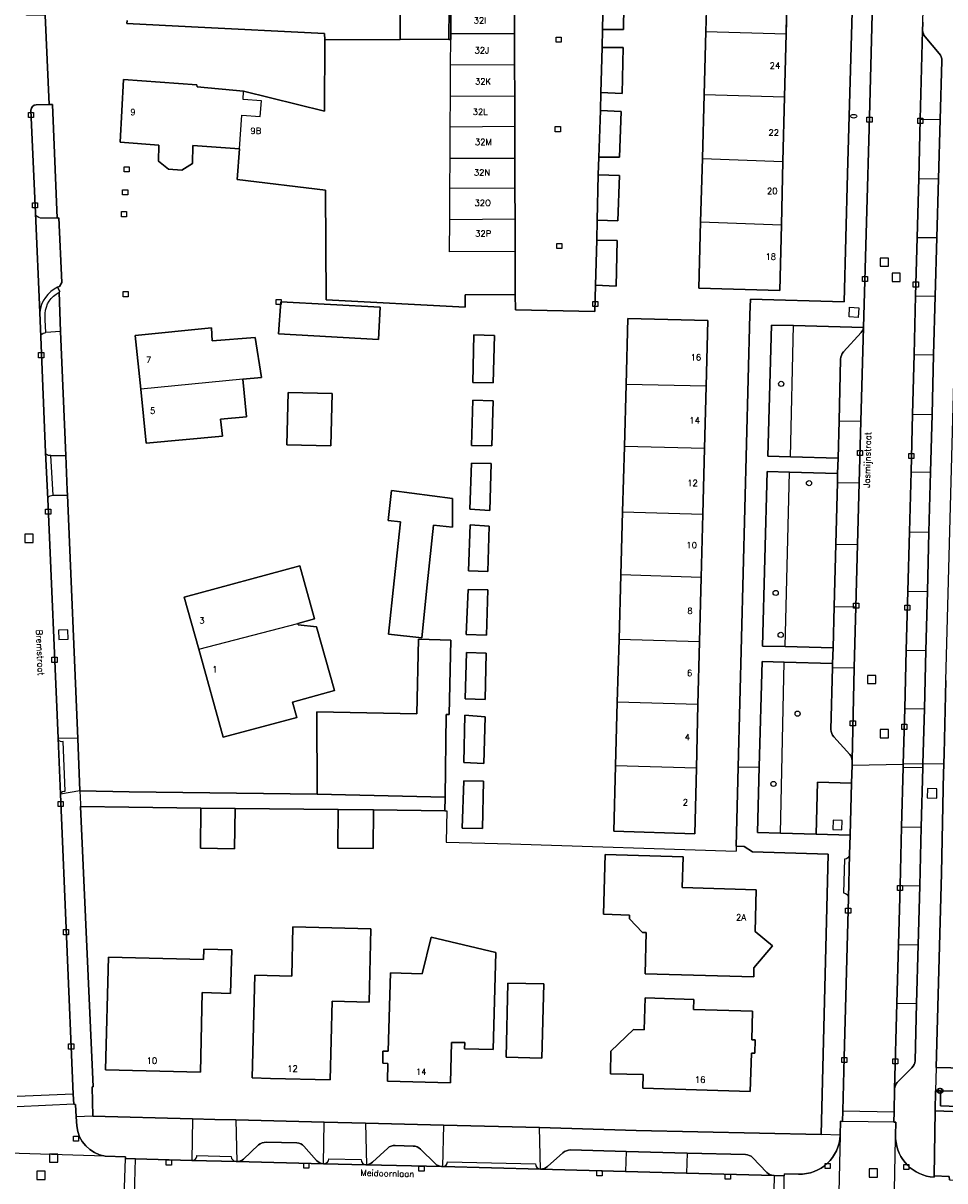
# Model space of a CAD drawing. Header units: metres. Extents: x 108000 to 109000, y 423000 to 423600.
# Tile 11 of 88: x 108275 to 108364, y 423087 to 423200. Entities that reach past the tile are written whole.
import ezdxf

# ---------------------------------------------------------------- set-up
doc = ezdxf.new("R2010")
doc.units = ezdxf.units.M
doc.header["$MEASUREMENT"] = 0
for name, color, linetype in [('brandkraan _ -put', 10, 'Continuous'), ('Erf', 10, 'Continuous'), ('groenvoorziening', 10, 'Continuous'), ('Huisnummers', 10, 'Continuous'), ('inspectie- _rioolput', 10, 'Continuous'), ('kolk', 10, 'Continuous'), ('onverhard', 10, 'Continuous'), ('open verharding', 10, 'Continuous'), ('Openbare_ruimtenaam', 10, 'Continuous'), ('pand', 10, 'Continuous'), ('Parkeervlak', 10, 'Continuous'), ('rijbaan lokale weg', 10, 'Continuous'), ('vegetatieobject', 10, 'Continuous'), ('Voetpad', 10, 'Continuous'), ('Wegmarkering', 10, 'Continuous')]:
    doc.layers.add(name, color=color, linetype=linetype)
doc.styles.get("Standard").update_dxf_attribs({"font": 'txt.shx'})

msp = doc.modelspace()

# ---------------------------------------------------------------- linework, layer by layer
at = {"layer": 'brandkraan _ -put', "color": 5}
msp.add_ellipse((108355.535, 423190.946), major_axis=(0.3, 0), ratio=0.5833333, dxfattribs=at)
at = {"layer": 'Erf', "color": 52, "true_color": 0xd2d200}
for points in [[(108348.796, 423192.835), (108348.641, 423186.552), (108348.488, 423180.383), (108348.33, 423173.976), (108340.444, 423174.193), (108340.623, 423180.658), (108340.794, 423186.819), (108340.967, 423193.078), (108341.137, 423199.203), (108341.31, 423205.464), (108341.482, 423211.673), (108341.65, 423217.747), (108341.83, 423224.24), (108343.942, 423224.153), (108344.865, 423224.114), (108349.567, 423223.995), (108349.407, 423217.515), (108349.256, 423211.419), (108349.103, 423205.232), (108348.948, 423198.955), (108348.796, 423192.835)], [(108315.562, 423092.709), (108324.937, 423092.475), (108334.356, 423092.198), (108352.355, 423091.783), (108353.05, 423119.093), (108345.66, 423119.31), (108344.863, 423119.85), (108344.09, 423119.868), (108344.288, 423127.548), (108345.423, 423171.648), (108345.495, 423173.137), (108354.6, 423172.883), (108354.923, 423185.327), (108355.798, 423215.772)], [(108333.171, 423204.006), (108333.101, 423199.391), (108331.077, 423199.408), (108331.032, 423197.652), (108333.086, 423197.634), (108332.988, 423193.168), (108330.905, 423193.245), (108330.86, 423191.489), (108332.883, 423191.412), (108332.725, 423186.946), (108330.701, 423186.964), (108330.657, 423185.237), (108332.71, 423185.189), (108332.553, 423180.753), (108330.559, 423180.83), (108330.512, 423178.865), (108332.506, 423178.848), (108332.379, 423174.412), (108330.385, 423174.489), (108330.332, 423171.921), (108322.573, 423172.085), (108322.568, 423173.573), (108317.688, 423173.558), (108317.692, 423172.348), (108304.158, 423173.054), (108304.091, 423183.74), (108295.468, 423184.798), (108295.702, 423187.773), (108291.163, 423188.1), (108291.113, 423186.337), (108290.087, 423185.709), (108288.783, 423185.801), (108287.816, 423186.569), (108287.86, 423188.117), (108284.069, 423188.41), (108284.39, 423194.513), (108291.559, 423194.004), (108291.587, 423193.825), (108296.108, 423193.398), (108303.98, 423191.454), (108304.01, 423198.392), (108303.999, 423198.99), (108291.042, 423199.636), (108284.724, 423199.977), (108284.752, 423200.282)], [(108276.762, 423200.802), (108277.15, 423192.086), (108277.475, 423192.091), (108277.939, 423181.035), (108278.09, 423181.055), (108278.399, 423174.772), (108278.181, 423174.371), (108277.989, 423174.287), (108278.211, 423173.865), (108278.121, 423173.802), (108278.28, 423169.981), (108278.782, 423157.902), (108278.922, 423154.531), (108278.942, 423154.051), (108279.941, 423130.365), (108280.157, 423125.25), (108284.968, 423125.174), (108303.255, 423124.933), (108303.235, 423132.943), (108312.984, 423132.743), (108313.14, 423140.01), (108316.294, 423139.935), (108316.118, 423132.677), (108315.824, 423132.685), (108315.725, 423124.646), (108315.709, 423123.312), (108308.755, 423123.392), (108308.712, 423119.626), (108305.273, 423119.666), (108305.316, 423123.431), (108295.277, 423123.546), (108295.232, 423119.623), (108291.898, 423119.662), (108291.943, 423123.584), (108284.921, 423123.665), (108280.222, 423123.719), (108281.435, 423096.428), (108281.351, 423096.424), (108281.431, 423093.58), (108291.121, 423093.323), (108293.292, 423093.265), (108295.335, 423093.214), (108303.96, 423092.999), (108307.961, 423092.899), (108315.562, 423092.709)], [(108299.505, 423169.754), (108299.741, 423172.878), (108309.41, 423172.348), (108309.234, 423169.222), (108299.505, 423169.754)], [(108340.362, 423133.666), (108340.205, 423127.469), (108340.043, 423121.07), (108332.157, 423121.317), (108332.334, 423127.701), (108332.506, 423133.881), (108332.675, 423140.008), (108332.849, 423146.279), (108333.02, 423152.44), (108333.197, 423158.798), (108333.364, 423164.839), (108333.542, 423171.245), (108341.31, 423171.059), (108341.148, 423164.66), (108340.994, 423158.592), (108340.832, 423152.2), (108340.676, 423146.042), (108340.517, 423139.759), (108340.362, 423133.666)], [(108296.044, 423165.346), (108296.399, 423161.68), (108293.837, 423161.464), (108294.031, 423159.795), (108286.613, 423159.115), (108286.077, 423164.37), (108285.543, 423169.607), (108292.962, 423170.346), (108293.04, 423169.065), (108297.24, 423169.416), (108297.861, 423165.509), (108296.044, 423165.346)], [(108318.426, 423165.033), (108318.525, 423169.648), (108320.549, 423169.601), (108320.42, 423164.986), (108318.426, 423165.033)], [(108300.324, 423158.938), (108300.44, 423164.049), (108304.718, 423163.952), (108304.602, 423158.841), (108300.324, 423158.938)], [(108318.313, 423158.9), (108318.441, 423163.306), (108320.405, 423163.229), (108320.278, 423158.853), (108318.313, 423158.9)], [(108318.14, 423152.677), (108318.298, 423157.172), (108320.203, 423157.126), (108320.104, 423152.571), (108318.14, 423152.677)], [(108316.448, 423153.722), (108316.461, 423150.947), (108314.585, 423151.13), (108313.997, 423145.304), (108313.477, 423140.151), (108310.206, 423140.506), (108310.759, 423145.696), (108311.373, 423151.455), (108310.186, 423151.576), (108310.509, 423154.494), (108316.448, 423153.722)], [(108317.999, 423146.693), (108318.157, 423151.158), (108320.031, 423151.023), (108319.904, 423146.617), (108317.999, 423146.693)], [(108301.374, 423141.566), (108301.433, 423141.416), (108303.217, 423141.222), (108304.949, 423135.013), (108300.861, 423133.887), (108301.295, 423132.394), (108294.105, 423130.491), (108291.731, 423139.036), (108290.323, 423144.104), (108301.572, 423147.163), (108303.015, 423141.998), (108301.374, 423141.566)], [(108317.796, 423140.47), (108317.983, 423144.876), (108319.888, 423144.83), (108319.761, 423140.424), (108317.796, 423140.47)], [(108317.683, 423134.218), (108317.811, 423138.713), (108319.745, 423138.667), (108319.647, 423134.141), (108317.683, 423134.218)], [(108364.519, 423136.007), (108364.34, 423128.852), (108364.308, 423127.934), (108364.299, 423127.676), (108364.295, 423127.063), (108364.076, 423117.244), (108363.553, 423098.322), (108389.433, 423097.74)], [(108317.54, 423128.025), (108317.669, 423132.61), (108319.632, 423132.474), (108319.504, 423127.918), (108317.54, 423128.025)], [(108317.395, 423121.623), (108317.554, 423126.238), (108319.459, 423126.192), (108319.359, 423121.577), (108317.395, 423121.623)], [(108347.61, 423110.15), (108345.82, 423108.02), (108345.79, 423107.13), (108335.21, 423107.45), (108335.32, 423111.45), (108334.97, 423111.47), (108333.69, 423112.78), (108333.7, 423113.14), (108331.16, 423113.24), (108331.33, 423119.05), (108338.92, 423118.82), (108338.84, 423115.83), (108346.04, 423115.62), (108345.93, 423111.55), (108347.61, 423110.15)], [(108304.74, 423104.79), (108304.55, 423097.11), (108298.71, 423097.26), (108296.95, 423097.31), (108297.19, 423107.31), (108300.79, 423107.21), (108300.89, 423112.02), (108308.49, 423111.82), (108308.34, 423104.69), (108304.74, 423104.79)], [(108316.27, 423096.81), (108310.11, 423097), (108310.16, 423098.72), (108309.65, 423098.73), (108309.68, 423099.91), (108310.19, 423099.9), (108310.4, 423107.52), (108313.5, 423107.45), (108314.36, 423111.01), (108320.67, 423109.52), (108320.42, 423100.06), (108317.63, 423100.15), (108317.65, 423100.75), (108316.37, 423100.75), (108316.27, 423096.81)], [(108282.65, 423098.1), (108282.93, 423109.06), (108292.19, 423108.84), (108292.22, 423109.85), (108294.95, 423109.77), (108294.83, 423105.53), (108292.08, 423105.63), (108291.89, 423097.85), (108282.65, 423098.1)], [(108325.17, 423099.223), (108321.667, 423099.307), (108321.842, 423106.535), (108325.345, 423106.45), (108325.17, 423099.223)], [(108335.029, 423097.619), (108331.831, 423097.714), (108331.87, 423099.91), (108334.09, 423102.01), (108335.12, 423102), (108335.22, 423105.09), (108339.95, 423104.95), (108339.92, 423103.96), (108345.69, 423103.79), (108345.6, 423101.02), (108345.93, 423101.01), (108345.9, 423099.72), (108345.58, 423099.72), (108345.46, 423095.98), (108334.99, 423096.29), (108335.029, 423097.619)]]:
    msp.add_lwpolyline(points, dxfattribs=at)
at = {"layer": 'groenvoorziening', "color": 3}
for p, q in [((108349.385, 423157.782), (108349.665, 423170.556)), ((108348.87, 423139.297), (108349.269, 423156.293)), ((108348.405, 423121.129), (108348.776, 423137.787))]:
    msp.add_line(p, q, dxfattribs=at)
for points in [[(108349.665, 423170.556), (108347.524, 423170.609), (108347.16, 423157.853), (108349.385, 423157.782)], [(108349.269, 423156.293), (108347.118, 423156.349), (108346.645, 423139.358), (108348.87, 423139.297)], [(108348.87, 423139.297), (108353.518, 423139.169), (108353.625, 423143.215), (108353.785, 423149.273), (108353.945, 423155.292), (108353.968, 423156.172), (108349.269, 423156.293)], [(108348.776, 423137.787), (108346.604, 423137.842), (108346.329, 423127.587), (108346.158, 423121.187), (108348.405, 423121.129)], [(108376.662, 423095.721), (108364.002, 423096.043), (108363.979, 423094.578), (108376.632, 423094.108), (108376.662, 423095.721)]]:
    msp.add_lwpolyline(points, dxfattribs=at)
for points in [[(108349.385, 423157.782), (108354.007, 423157.636), (108354.104, 423161.283), (108354.264, 423167.276, -0.1924548), (108354.541, 423167.989), (108356.248, 423169.881, 0.1642369), (108356.487, 423170.387), (108349.665, 423170.556)], [(108348.405, 423121.129), (108351.87, 423121.04), (108352.012, 423126.094), (108355.316, 423126.014), (108355.371, 423127.761), (108355.385, 423128.223, 0.1561316), (108355.158, 423128.801), (108353.602, 423130.502, -0.1803518), (108353.309, 423131.238), (108353.468, 423137.282), (108353.479, 423137.667), (108348.776, 423137.787)], [(108377.123, 423093.589), (108363.471, 423094.097), (108363.37, 423087.76), (108364.835, 423087.715), (108364.861, 423087.377), (108365.837, 423087.345), (108365.987, 423087.346, 0.1837285), (108366.556, 423087.622), (108367.992, 423088.945, -0.1790395), (108368.715, 423089.193), (108373.175, 423089.066), (108377.037, 423088.955), (108377.123, 423093.589)]]:
    msp.add_lwpolyline(points, format="xyb", dxfattribs=at)
at = {"layer": 'inspectie- _rioolput', "color": 30}
for p, q in [((108358.916, 423177.135), (108358.116, 423177.135)), ((108358.116, 423177.135), (108358.116, 423176.335)), ((108358.916, 423176.335), (108358.916, 423177.135)), ((108358.116, 423176.335), (108358.916, 423176.335)), ((108360.072, 423175.662), (108359.272, 423175.662)), ((108359.272, 423175.662), (108359.272, 423174.862)), ((108360.072, 423174.862), (108360.072, 423175.662)), ((108359.272, 423174.862), (108360.072, 423174.862)), ((108275.597, 423150.242), (108274.797, 423150.242)), ((108274.797, 423150.242), (108274.797, 423149.442)), ((108274.797, 423149.442), (108275.597, 423149.442)), ((108275.597, 423149.442), (108275.597, 423150.242)), ((108357.688, 423136.498), (108356.888, 423136.498)), ((108356.888, 423136.498), (108356.888, 423135.698)), ((108357.688, 423135.698), (108357.688, 423136.498)), ((108356.888, 423135.698), (108357.688, 423135.698)), ((108358.918, 423131.219), (108358.118, 423131.219)), ((108358.118, 423131.219), (108358.118, 423130.419)), ((108358.118, 423130.419), (108358.918, 423130.419)), ((108358.918, 423130.419), (108358.918, 423131.219)), ((108277.992, 423089.889), (108277.192, 423089.889)), ((108277.192, 423089.889), (108277.192, 423089.089)), ((108277.992, 423089.089), (108277.992, 423089.889)), ((108277.192, 423089.089), (108277.992, 423089.089)), ((108276.759, 423088.223), (108275.959, 423088.223)), ((108275.959, 423088.223), (108275.959, 423087.423)), ((108275.959, 423087.423), (108276.759, 423087.423)), ((108276.759, 423087.423), (108276.759, 423088.223)), ((108357.851, 423088.434), (108357.051, 423088.434)), ((108357.051, 423088.434), (108357.051, 423087.634)), ((108357.051, 423087.634), (108357.851, 423087.634)), ((108357.851, 423087.634), (108357.851, 423088.434))]:
    msp.add_line(p, q, dxfattribs=at)
at = {"layer": 'kolk', "color": 30, "true_color": 0xf07a00}
for p, q in [((108326.552, 423198.161), (108326.552, 423198.661)), ((108326.552, 423198.661), (108327.052, 423198.661)), ((108327.052, 423198.161), (108326.552, 423198.161)), ((108327.052, 423198.661), (108327.052, 423198.161)), ((108275.147, 423190.818), (108275.147, 423191.318)), ((108275.147, 423191.318), (108275.647, 423191.318)), ((108275.647, 423191.318), (108275.647, 423190.818)), ((108275.647, 423190.818), (108275.147, 423190.818)), ((108326.465, 423189.44), (108326.465, 423189.94)), ((108326.465, 423189.94), (108326.965, 423189.94)), ((108326.965, 423189.94), (108326.965, 423189.44)), ((108356.82, 423190.371), (108356.82, 423190.871)), ((108356.82, 423190.871), (108357.32, 423190.871)), ((108357.32, 423190.371), (108356.82, 423190.371)), ((108357.32, 423190.871), (108357.32, 423190.371)), ((108361.784, 423190.243), (108361.784, 423190.743)), ((108361.784, 423190.743), (108362.284, 423190.743)), ((108362.284, 423190.243), (108361.784, 423190.243)), ((108362.284, 423190.743), (108362.284, 423190.243)), ((108326.965, 423189.44), (108326.465, 423189.44)), ((108284.464, 423185.518), (108284.464, 423186.018)), ((108284.464, 423186.018), (108284.964, 423186.018)), ((108284.964, 423185.518), (108284.464, 423185.518)), ((108284.964, 423186.018), (108284.964, 423185.518)), ((108284.315, 423183.289), (108284.315, 423183.789)), ((108284.315, 423183.789), (108284.815, 423183.789)), ((108284.815, 423183.289), (108284.315, 423183.289)), ((108284.815, 423183.789), (108284.815, 423183.289)), ((108275.535, 423182.03), (108275.535, 423182.53)), ((108275.535, 423182.53), (108276.035, 423182.53)), ((108276.035, 423182.03), (108275.535, 423182.03)), ((108276.035, 423182.53), (108276.035, 423182.03)), ((108284.196, 423181.161), (108284.196, 423181.661)), ((108284.196, 423181.661), (108284.696, 423181.661)), ((108284.696, 423181.161), (108284.196, 423181.161)), ((108284.696, 423181.661), (108284.696, 423181.161)), ((108326.616, 423178.059), (108326.616, 423178.559)), ((108326.616, 423178.559), (108327.116, 423178.559)), ((108327.116, 423178.059), (108326.616, 423178.059)), ((108327.116, 423178.559), (108327.116, 423178.059)), ((108356.393, 423174.85), (108356.393, 423175.35)), ((108356.393, 423175.35), (108356.893, 423175.35)), ((108356.893, 423175.35), (108356.893, 423174.85)), ((108356.893, 423174.85), (108356.393, 423174.85)), ((108361.333, 423174.317), (108361.333, 423174.817)), ((108361.333, 423174.817), (108361.833, 423174.817)), ((108361.833, 423174.317), (108361.333, 423174.317)), ((108361.833, 423174.817), (108361.833, 423174.317)), ((108284.363, 423173.371), (108284.363, 423173.871)), ((108284.363, 423173.871), (108284.863, 423173.871)), ((108284.863, 423173.371), (108284.363, 423173.371)), ((108284.863, 423173.871), (108284.863, 423173.371)), ((108299.278, 423172.603), (108299.278, 423173.103)), ((108299.278, 423173.103), (108299.778, 423173.103)), ((108299.778, 423173.103), (108299.778, 423172.603)), ((108299.778, 423172.603), (108299.278, 423172.603)), ((108330.124, 423172.422), (108330.124, 423172.922)), ((108330.124, 423172.922), (108330.624, 423172.922)), ((108330.624, 423172.422), (108330.124, 423172.422)), ((108330.624, 423172.922), (108330.624, 423172.422)), ((108276.139, 423167.429), (108276.139, 423167.929)), ((108276.139, 423167.929), (108276.639, 423167.929)), ((108276.639, 423167.429), (108276.139, 423167.429)), ((108276.639, 423167.929), (108276.639, 423167.429)), ((108355.899, 423157.907), (108355.899, 423158.407)), ((108355.899, 423158.407), (108356.399, 423158.407)), ((108356.399, 423158.407), (108356.399, 423157.907)), ((108356.399, 423157.907), (108355.899, 423157.907)), ((108360.892, 423157.611), (108360.892, 423158.111)), ((108360.892, 423158.111), (108361.392, 423158.111)), ((108361.392, 423157.611), (108360.892, 423157.611)), ((108361.392, 423158.111), (108361.392, 423157.611)), ((108276.811, 423152.185), (108276.811, 423152.685)), ((108276.811, 423152.685), (108277.311, 423152.685)), ((108277.311, 423152.185), (108276.811, 423152.185)), ((108277.311, 423152.685), (108277.311, 423152.185)), ((108355.518, 423143.035), (108355.518, 423143.535)), ((108355.518, 423143.535), (108356.018, 423143.535)), ((108356.018, 423143.035), (108355.518, 423143.035)), ((108356.018, 423143.535), (108356.018, 423143.035)), ((108360.506, 423142.835), (108360.506, 423143.335)), ((108360.506, 423143.335), (108361.006, 423143.335)), ((108361.006, 423142.835), (108360.506, 423142.835)), ((108361.006, 423143.335), (108361.006, 423142.835)), ((108277.431, 423137.759), (108277.431, 423138.259)), ((108277.431, 423138.259), (108277.931, 423138.259)), ((108277.931, 423138.259), (108277.931, 423137.759)), ((108277.931, 423137.759), (108277.431, 423137.759)), ((108355.204, 423131.589), (108355.204, 423132.089)), ((108355.204, 423132.089), (108355.704, 423132.089)), ((108355.704, 423131.589), (108355.204, 423131.589)), ((108355.704, 423132.089), (108355.704, 423131.589)), ((108360.213, 423131.239), (108360.213, 423131.739)), ((108360.213, 423131.739), (108360.713, 423131.739)), ((108360.713, 423131.739), (108360.713, 423131.239)), ((108360.713, 423131.239), (108360.213, 423131.239)), ((108278.028, 423123.731), (108278.028, 423124.231)), ((108278.028, 423124.231), (108278.528, 423124.231)), ((108278.528, 423123.731), (108278.028, 423123.731)), ((108278.528, 423124.231), (108278.528, 423123.731)), ((108359.802, 423115.553), (108359.802, 423116.053)), ((108359.802, 423116.053), (108360.302, 423116.053)), ((108360.302, 423115.553), (108359.802, 423115.553)), ((108360.302, 423116.053), (108360.302, 423115.553)), ((108354.75, 423113.335), (108354.75, 423113.835)), ((108354.75, 423113.835), (108355.25, 423113.835)), ((108355.25, 423113.335), (108354.75, 423113.335)), ((108355.25, 423113.835), (108355.25, 423113.335)), ((108278.56, 423111.244), (108278.56, 423111.744)), ((108278.56, 423111.744), (108279.06, 423111.744)), ((108279.06, 423111.244), (108278.56, 423111.244)), ((108279.06, 423111.744), (108279.06, 423111.244)), ((108279.056, 423100.109), (108279.056, 423100.609)), ((108279.056, 423100.609), (108279.556, 423100.609)), ((108279.556, 423100.109), (108279.056, 423100.109)), ((108279.556, 423100.609), (108279.556, 423100.109)), ((108354.366, 423098.797), (108354.366, 423099.297)), ((108354.366, 423099.297), (108354.866, 423099.297)), ((108354.866, 423098.797), (108354.366, 423098.797)), ((108354.866, 423099.297), (108354.866, 423098.797)), ((108359.338, 423098.674), (108359.338, 423099.174)), ((108359.338, 423099.174), (108359.838, 423099.174)), ((108359.838, 423098.674), (108359.338, 423098.674)), ((108359.838, 423099.174), (108359.838, 423098.674)), ((108279.526, 423091.137), (108279.526, 423091.637)), ((108279.526, 423091.637), (108280.026, 423091.637)), ((108280.026, 423091.137), (108279.526, 423091.137)), ((108280.026, 423091.637), (108280.026, 423091.137)), ((108288.572, 423088.822), (108288.572, 423089.322)), ((108288.572, 423089.322), (108289.072, 423089.322)), ((108289.072, 423088.822), (108288.572, 423088.822)), ((108289.072, 423089.322), (108289.072, 423088.822)), ((108301.954, 423088.501), (108301.954, 423089.001)), ((108301.954, 423089.001), (108302.454, 423089.001)), ((108302.454, 423088.501), (108301.954, 423088.501)), ((108302.454, 423089.001), (108302.454, 423088.501)), ((108313.178, 423088.208), (108313.178, 423088.708)), ((108313.178, 423088.708), (108313.678, 423088.708)), ((108313.678, 423088.708), (108313.678, 423088.208)), ((108352.747, 423088.484), (108352.747, 423088.984)), ((108352.747, 423088.984), (108353.247, 423088.984)), ((108353.247, 423088.484), (108352.747, 423088.484)), ((108353.247, 423088.984), (108353.247, 423088.484)), ((108360.402, 423088.37), (108360.402, 423088.87)), ((108360.402, 423088.87), (108360.902, 423088.87)), ((108360.902, 423088.87), (108360.902, 423088.37)), ((108313.678, 423088.208), (108313.178, 423088.208)), ((108330.52, 423087.782), (108330.52, 423088.282)), ((108330.52, 423088.282), (108331.02, 423088.282)), ((108331.02, 423087.782), (108330.52, 423087.782)), ((108331.02, 423088.282), (108331.02, 423087.782)), ((108343.017, 423087.438), (108343.017, 423087.938)), ((108343.017, 423087.938), (108343.517, 423087.938)), ((108343.517, 423087.438), (108343.017, 423087.438)), ((108343.517, 423087.938), (108343.517, 423087.438)), ((108360.902, 423088.37), (108360.402, 423088.37))]:
    msp.add_line(p, q, dxfattribs=at)
at = {"layer": 'onverhard', "color": 255}
msp.add_lwpolyline([(108364.002, 423096.043), (108363.883, 423096.046), (108363.502, 423096.056), (108363.471, 423094.097), (108377.123, 423093.589), (108377.162, 423095.708), (108376.855, 423095.716), (108376.662, 423095.721), (108376.632, 423094.108), (108363.979, 423094.578), (108364.002, 423096.043)], dxfattribs=at)
at = {"layer": 'open verharding', "color": 255}
for points in [[(108355.316, 423126.014), (108352.012, 423126.094), (108351.87, 423121.04), (108355.181, 423120.94), (108355.316, 423126.014)], [(108353.485, 423121.495), (108354.387, 423121.462), (108354.42, 423122.355), (108353.518, 423122.388), (108353.485, 423121.495)]]:
    msp.add_lwpolyline(points, dxfattribs=at)
at = {"layer": 'pand', "color": 1}
for p, q in [((108341.31, 423205.464), (108341.137, 423199.203)), ((108348.948, 423198.955), (108349.103, 423205.232)), ((108316.289, 423201.863), (108316.277, 423198.99)), ((108322.489, 423198.992), (108322.48, 423201.948)), ((108316.277, 423198.99), (108316.275, 423198.435)), ((108316.277, 423198.99), (108322.489, 423198.992)), ((108322.499, 423195.983), (108322.489, 423198.992)), ((108341.137, 423199.203), (108340.967, 423193.078)), ((108341.137, 423199.203), (108348.948, 423198.955)), ((108348.796, 423192.835), (108348.948, 423198.955)), ((108316.096, 423198.434), (108311.363, 423198.418)), ((108316.275, 423198.435), (108316.096, 423198.434)), ((108316.262, 423195.944), (108316.275, 423198.435)), ((108316.246, 423192.916), (108316.262, 423195.944)), ((108316.262, 423195.944), (108322.499, 423195.983)), ((108322.508, 423192.919), (108322.499, 423195.983)), ((108316.231, 423189.915), (108316.246, 423192.916)), ((108316.246, 423192.916), (108322.508, 423192.919)), ((108322.517, 423189.966), (108322.508, 423192.919)), ((108340.967, 423193.078), (108340.794, 423186.819)), ((108340.967, 423193.078), (108348.796, 423192.835)), ((108348.641, 423186.552), (108348.796, 423192.835)), ((108316.231, 423189.915), (108322.517, 423189.966)), ((108322.527, 423186.875), (108322.517, 423189.966)), ((108316.215, 423186.868), (108316.231, 423189.915)), ((108316.199, 423183.928), (108316.215, 423186.868)), ((108316.215, 423186.868), (108322.527, 423186.875)), ((108322.536, 423183.971), (108322.527, 423186.875)), ((108340.794, 423186.819), (108340.623, 423180.658)), ((108340.794, 423186.819), (108348.641, 423186.552)), ((108348.488, 423180.383), (108348.641, 423186.552)), ((108316.183, 423180.888), (108316.199, 423183.928)), ((108316.199, 423183.928), (108322.536, 423183.971)), ((108322.545, 423180.962), (108322.536, 423183.971)), ((108316.183, 423180.888), (108322.545, 423180.962)), ((108322.555, 423177.773), (108322.545, 423180.962)), ((108340.623, 423180.658), (108348.488, 423180.383)), ((108296.044, 423165.346), (108286.077, 423164.37)), ((108333.364, 423164.839), (108333.197, 423158.798)), ((108341.148, 423164.66), (108333.364, 423164.839)), ((108340.994, 423158.592), (108341.148, 423164.66)), ((108333.197, 423158.798), (108333.02, 423152.44)), ((108340.994, 423158.592), (108333.197, 423158.798)), ((108340.832, 423152.2), (108340.994, 423158.592)), ((108333.02, 423152.44), (108332.849, 423146.279)), ((108333.02, 423152.44), (108340.832, 423152.2)), ((108340.676, 423146.042), (108340.832, 423152.2)), ((108332.849, 423146.279), (108332.675, 423140.008)), ((108340.676, 423146.042), (108332.849, 423146.279)), ((108340.517, 423139.759), (108340.676, 423146.042)), ((108291.731, 423139.036), (108301.374, 423141.566)), ((108332.675, 423140.008), (108332.506, 423133.881)), ((108340.517, 423139.759), (108332.675, 423140.008)), ((108340.362, 423133.666), (108340.517, 423139.759)), ((108332.506, 423133.881), (108332.334, 423127.701)), ((108340.362, 423133.666), (108332.506, 423133.881)), ((108340.205, 423127.469), (108340.362, 423133.666)), ((108340.205, 423127.469), (108332.334, 423127.701))]:
    msp.add_line(p, q, dxfattribs=at)
for points in [[(108316.096, 423198.434), (108316.15, 423204.685), (108311.327, 423204.642), (108311.363, 423198.418)], [(108331.177, 423204.053), (108331.077, 423199.408), (108333.101, 423199.391), (108333.171, 423204.006), (108331.177, 423204.053)], [(108311.363, 423198.418), (108304.01, 423198.392), (108303.98, 423191.454), (108296.108, 423193.398)], [(108331.032, 423197.652), (108330.905, 423193.245), (108332.988, 423193.168), (108333.086, 423197.634), (108331.032, 423197.652)], [(108296.108, 423193.398), (108291.587, 423193.825), (108291.559, 423194.004), (108284.39, 423194.513), (108284.069, 423188.41), (108287.86, 423188.117), (108287.816, 423186.569), (108288.783, 423185.801), (108290.087, 423185.709), (108291.113, 423186.337), (108291.163, 423188.1), (108295.702, 423187.773)], [(108295.702, 423187.773), (108295.937, 423191.036), (108297.726, 423190.907), (108297.836, 423192.432), (108296.047, 423192.561), (108296.108, 423193.398)], [(108330.86, 423191.489), (108330.701, 423186.964), (108332.725, 423186.946), (108332.883, 423191.412), (108330.86, 423191.489)], [(108295.702, 423187.773), (108295.468, 423184.798), (108304.091, 423183.74), (108304.158, 423173.054), (108317.692, 423172.348), (108317.688, 423173.558), (108322.568, 423173.573), (108322.555, 423177.773)], [(108330.657, 423185.237), (108330.559, 423180.83), (108332.553, 423180.753), (108332.71, 423185.189), (108330.657, 423185.237)], [(108322.555, 423177.773), (108316.167, 423177.738), (108316.183, 423180.888)], [(108340.623, 423180.658), (108340.444, 423174.193), (108348.33, 423173.976), (108348.488, 423180.383)], [(108330.512, 423178.865), (108330.385, 423174.489), (108332.379, 423174.412), (108332.506, 423178.848), (108330.512, 423178.865)], [(108309.41, 423172.348), (108299.741, 423172.878), (108299.505, 423169.754), (108309.234, 423169.222), (108309.41, 423172.348)], [(108341.148, 423164.66), (108341.31, 423171.059), (108333.542, 423171.245), (108333.364, 423164.839)], [(108296.044, 423165.346), (108297.861, 423165.509), (108297.24, 423169.416), (108293.04, 423169.065), (108292.962, 423170.346), (108285.543, 423169.607), (108286.077, 423164.37)], [(108320.549, 423169.601), (108318.525, 423169.648), (108318.426, 423165.033), (108320.42, 423164.986), (108320.549, 423169.601)], [(108286.077, 423164.37), (108286.613, 423159.115), (108294.031, 423159.795), (108293.837, 423161.464), (108296.399, 423161.68), (108296.044, 423165.346)], [(108304.718, 423163.952), (108300.44, 423164.049), (108300.324, 423158.938), (108304.602, 423158.841), (108304.718, 423163.952)], [(108320.405, 423163.229), (108318.441, 423163.306), (108318.313, 423158.9), (108320.278, 423158.853), (108320.405, 423163.229)], [(108320.203, 423157.126), (108318.298, 423157.172), (108318.14, 423152.677), (108320.104, 423152.571), (108320.203, 423157.126)], [(108314.585, 423151.13), (108316.461, 423150.947), (108316.448, 423153.722), (108310.509, 423154.494), (108310.186, 423151.576), (108311.373, 423151.455), (108310.759, 423145.696), (108310.206, 423140.506), (108313.477, 423140.151), (108313.997, 423145.304), (108314.585, 423151.13)], [(108320.031, 423151.023), (108318.157, 423151.158), (108317.999, 423146.693), (108319.904, 423146.617), (108320.031, 423151.023)], [(108301.374, 423141.566), (108303.015, 423141.998), (108301.572, 423147.163), (108290.323, 423144.104), (108291.731, 423139.036)], [(108319.888, 423144.83), (108317.983, 423144.876), (108317.796, 423140.47), (108319.761, 423140.424), (108319.888, 423144.83)], [(108291.731, 423139.036), (108294.105, 423130.491), (108301.295, 423132.394), (108300.861, 423133.887), (108304.949, 423135.013), (108303.217, 423141.222), (108301.433, 423141.416), (108301.374, 423141.566)], [(108315.824, 423132.685), (108316.118, 423132.677), (108316.294, 423139.935), (108313.14, 423140.01), (108312.984, 423132.743), (108303.235, 423132.943), (108303.255, 423124.933), (108315.725, 423124.646), (108315.824, 423132.685)], [(108319.745, 423138.667), (108317.811, 423138.713), (108317.683, 423134.218), (108319.647, 423134.141), (108319.745, 423138.667)], [(108319.632, 423132.474), (108317.669, 423132.61), (108317.54, 423128.025), (108319.504, 423127.918), (108319.632, 423132.474)], [(108332.334, 423127.701), (108332.157, 423121.317), (108340.043, 423121.07), (108340.205, 423127.469)], [(108319.459, 423126.192), (108317.554, 423126.238), (108317.395, 423121.623), (108319.359, 423121.577), (108319.459, 423126.192)], [(108295.277, 423123.546), (108291.943, 423123.584), (108291.898, 423119.662), (108295.232, 423119.623), (108295.277, 423123.546)], [(108308.755, 423123.392), (108305.316, 423123.431), (108305.273, 423119.666), (108308.712, 423119.626), (108308.755, 423123.392)], [(108346.04, 423115.62), (108338.84, 423115.83), (108338.92, 423118.82), (108331.33, 423119.05), (108331.16, 423113.24), (108333.7, 423113.14), (108333.69, 423112.78), (108334.97, 423111.47), (108335.32, 423111.45), (108335.21, 423107.45), (108345.79, 423107.13), (108345.82, 423108.02), (108347.61, 423110.15), (108345.93, 423111.55), (108346.04, 423115.62)], [(108298.71, 423097.26), (108304.55, 423097.11), (108304.74, 423104.79), (108308.34, 423104.69), (108308.49, 423111.82), (108300.89, 423112.02), (108300.79, 423107.21), (108297.19, 423107.31), (108296.95, 423097.31), (108298.71, 423097.26)], [(108310.16, 423098.72), (108310.11, 423097), (108316.27, 423096.81), (108316.37, 423100.75), (108317.65, 423100.75), (108317.63, 423100.15), (108320.42, 423100.06), (108320.67, 423109.52), (108314.36, 423111.01), (108313.5, 423107.45), (108310.4, 423107.52), (108310.19, 423099.9), (108309.68, 423099.91), (108309.65, 423098.73), (108310.16, 423098.72)], [(108292.19, 423108.84), (108282.93, 423109.06), (108282.65, 423098.1), (108291.89, 423097.85), (108292.08, 423105.63), (108294.83, 423105.53), (108294.95, 423109.77), (108292.22, 423109.85), (108292.19, 423108.84)], [(108321.842, 423106.535), (108321.667, 423099.307), (108325.17, 423099.223), (108325.345, 423106.45), (108321.842, 423106.535)], [(108331.87, 423099.91), (108331.831, 423097.714), (108335.029, 423097.619), (108334.99, 423096.29), (108345.46, 423095.98), (108345.58, 423099.72), (108345.9, 423099.72), (108345.93, 423101.01), (108345.6, 423101.02), (108345.69, 423103.79), (108339.92, 423103.96), (108339.95, 423104.95), (108335.22, 423105.09), (108335.12, 423102), (108334.09, 423102.01), (108331.87, 423099.91)]]:
    msp.add_lwpolyline(points, dxfattribs=at)
at = {"layer": 'Parkeervlak', "color": 255}
msp.add_line((108362.278, 423127.894), (108360.365, 423127.858), dxfattribs=at)
for points in [[(108362.278, 423127.894), (108362.418, 423133.24), (108362.567, 423138.928), (108362.718, 423144.67), (108362.869, 423150.451), (108363.022, 423156.284), (108363.169, 423161.907), (108363.322, 423167.727), (108363.481, 423173.429), (108363.64, 423179.124), (108363.8, 423184.839), (108363.962, 423190.615), (108364.122, 423196.331, 0.1736693), (108363.862, 423197.064), (108362.495, 423198.683, -0.1656524), (108362.252, 423199.282), (108362.023, 423190.645), (108361.871, 423184.869), (108361.72, 423179.154), (108361.57, 423173.459), (108361.419, 423167.757), (108361.265, 423161.936), (108361.117, 423156.314), (108360.963, 423150.48), (108360.81, 423144.699), (108360.659, 423138.957), (108360.508, 423133.269), (108360.365, 423127.858)], [(108355.585, 423137.25), (108355.746, 423143.182), (108355.912, 423149.24), (108356.076, 423155.259), (108356.239, 423161.25), (108356.487, 423170.387, -0.1642369), (108356.248, 423169.881), (108354.541, 423167.989, 0.1924548), (108354.264, 423167.276), (108354.104, 423161.283), (108354.007, 423157.636), (108353.968, 423156.172), (108353.945, 423155.292), (108353.785, 423149.273), (108353.625, 423143.215), (108353.518, 423139.169), (108353.479, 423137.667), (108353.468, 423137.282), (108353.309, 423131.238, 0.1803518), (108353.602, 423130.502), (108355.158, 423128.801, -0.1561316), (108355.385, 423128.223), (108355.585, 423137.25)], [(108360.365, 423127.858), (108360.357, 423127.54), (108360.2, 423121.759), (108360.045, 423116.038), (108359.89, 423110.306), (108359.735, 423104.583), (108359.509, 423096.214, -0.1476683), (108359.777, 423096.862), (108361.193, 423098.284, 0.17572), (108361.51, 423098.974), (108361.66, 423104.553), (108361.813, 423110.277), (108361.967, 423116.009), (108362.117, 423121.73), (108362.268, 423127.511), (108362.278, 423127.894)], [(108295.45, 423089.157), (108303.899, 423088.948, -0.1965), (108303.209, 423089.276), (108301.983, 423090.654, 0.1871882), (108301.29, 423090.966), (108298.298, 423091.049, 0.1730239), (108297.565, 423090.771), (108296.098, 423089.406, -0.1652965), (108295.45, 423089.157)], [(108308.069, 423088.848), (108315.382, 423088.671, -0.1548594), (108314.775, 423088.958), (108313.347, 423090.362, 0.1688505), (108312.625, 423090.671), (108310.874, 423090.707, 0.2236201), (108310.137, 423090.464), (108308.661, 423089.11, -0.1795795), (108308.069, 423088.848)], [(108339.303, 423089.989), (108333.37, 423090.148), (108327.958, 423090.294, 0.1641715), (108327.209, 423090.012), (108325.721, 423088.692), (108325.403, 423088.497), (108325.009, 423088.425), (108333.318, 423088.193), (108339.25, 423088.028), (108347.76, 423087.791, -0.1827595), (108347.083, 423088.082), (108345.68, 423089.543, 0.2057638), (108344.98, 423089.836), (108339.303, 423089.989)]]:
    msp.add_lwpolyline(points, format="xyb", dxfattribs=at)
at = {"layer": 'rijbaan lokale weg', "color": 255}
for p, q in [((108355.371, 423127.761), (108360.365, 423127.858)), ((108279.502, 423095.717), (108274.051, 423095.482)), ((108279.559, 423094.735), (108279.502, 423095.717)), ((108279.559, 423094.735), (108274.046, 423094.492)), ((108354.465, 423094.097), (108354.455, 423093.072)), ((108359.446, 423092.994), (108354.455, 423093.072)), ((108354.465, 423094.097), (108359.464, 423093.987)), ((108359.446, 423092.994), (108359.464, 423093.987)), ((108354.223, 423091.737), (108353.943, 423079.044)), ((108359.364, 423079.022), (108359.619, 423091.394)), ((108282.616, 423089.688), (108270.125, 423090.051)), ((108284.431, 423084.438), (108284.594, 423089.444)), ((108285.573, 423089.418), (108284.594, 423089.444)), ((108285.439, 423084.418), (108285.573, 423089.418)), ((108347.797, 423087.79), (108347.69, 423082.789)), ((108348.772, 423087.755), (108347.797, 423087.79)), ((108348.678, 423082.761), (108348.772, 423087.755))]:
    msp.add_line(p, q, dxfattribs=at)
for points in [[(108368.175, 423238.771), (108360.639, 423226.912), (108360.597, 423226.843), (108359.639, 423225.286), (108359.172, 423224.452), (108358.683, 423223.555), (108358.326, 423222.803), (108358.235, 423222.558, 0.0572868), (108357.926, 423220.606), (108357.704, 423214.613), (108357.07, 423190.877), (108356.487, 423170.387), (108356.239, 423161.25), (108356.076, 423155.259), (108355.912, 423149.24), (108355.746, 423143.182), (108355.585, 423137.25), (108355.385, 423128.223), (108355.371, 423127.761)], [(108360.365, 423127.858), (108360.508, 423133.269), (108360.659, 423138.957), (108360.81, 423144.699), (108360.963, 423150.48), (108361.117, 423156.314), (108361.265, 423161.936), (108361.419, 423167.757), (108361.57, 423173.459), (108361.72, 423179.154), (108361.871, 423184.869), (108362.023, 423190.645), (108362.252, 423199.282), (108362.278, 423200.055), (108362.28, 423200.118), (108362.404, 423204.917), (108362.407, 423205.002), (108362.646, 423212.953), (108362.64, 423213.141), (108362.726, 423218.132, -0.1497464), (108364.363, 423223.52), (108368.387, 423229.777), (108372.384, 423236.096)], [(108279.502, 423095.717), (108278.261, 423124.922), (108278.026, 423130.372), (108277.018, 423153.676), (108276.811, 423158.193), (108276.336, 423169.453), (108276.253, 423171.85), (108275.817, 423181.504), (108275.388, 423191.552, -0.3805614), (108275.889, 423192.067), (108277.15, 423192.086), (108276.762, 423200.802), (108274.967, 423200.776), (108274.818, 423204.211), (108274.814, 423204.316)], [(108282.616, 423089.688, -0.3453378), (108279.853, 423092.643), (108279.798, 423093.502), (108279.721, 423094.721), (108279.559, 423094.735)], [(108359.619, 423091.394, -0.0196045), (108359.615, 423091.7), (108359.643, 423092.988), (108359.446, 423092.994)], [(108354.223, 423091.737, -0.4126093), (108350.142, 423087.924), (108348.792, 423087.961), (108348.772, 423087.755)], [(108364.861, 423087.377), (108364.835, 423087.715), (108363.37, 423087.76), (108363.358, 423087.638, -0.3819517), (108359.619, 423091.394)]]:
    msp.add_lwpolyline(points, format="xyb", dxfattribs=at)
for points in [[(108284.752, 423200.282), (108284.724, 423199.977), (108291.042, 423199.636), (108303.999, 423198.99), (108304.01, 423198.392), (108311.363, 423198.418), (108311.327, 423204.642)], [(108316.15, 423204.685), (108316.096, 423198.434), (108316.275, 423198.435), (108316.277, 423198.99), (108316.289, 423201.863)], [(108322.48, 423201.948), (108322.489, 423198.992), (108322.499, 423195.983), (108322.508, 423192.919), (108322.517, 423189.966), (108322.527, 423186.875), (108322.536, 423183.971), (108322.545, 423180.962), (108322.555, 423177.773), (108322.568, 423173.573), (108322.573, 423172.085), (108330.332, 423171.921), (108330.385, 423174.489), (108330.512, 423178.865), (108330.559, 423180.83), (108330.657, 423185.237), (108330.701, 423186.964), (108330.86, 423191.489), (108330.905, 423193.245), (108331.032, 423197.652), (108331.077, 423199.408), (108331.177, 423204.053)], [(108355.371, 423127.761), (108355.316, 423126.014), (108355.181, 423120.94), (108355.132, 423119.073), (108355.038, 423114.823), (108354.617, 423099.294), (108354.465, 423094.097)], [(108359.464, 423093.987), (108359.509, 423096.214), (108359.735, 423104.583), (108359.89, 423110.306), (108360.045, 423116.038), (108360.2, 423121.759), (108360.357, 423127.54), (108360.365, 423127.858)], [(108354.455, 423093.072), (108354.261, 423093.079), (108354.223, 423091.737)], [(108284.594, 423089.444), (108284.6, 423089.627), (108282.616, 423089.688)], [(108347.797, 423087.79), (108347.76, 423087.791), (108339.25, 423088.028), (108333.318, 423088.193), (108325.009, 423088.425), (108315.49, 423088.661), (108315.382, 423088.671), (108308.069, 423088.848), (108308.017, 423088.846), (108303.937, 423088.947), (108303.899, 423088.948), (108295.45, 423089.157), (108295.385, 423089.157), (108291.074, 423089.27), (108285.573, 423089.418)]]:
    msp.add_lwpolyline(points, dxfattribs=at)
at = {"layer": 'vegetatieobject', "color": 3}
for centre in [(108348.471, 423164.883), (108351.181, 423155.215), (108347.935, 423144.528), (108348.421, 423140.445), (108350.071, 423132.771), (108347.719, 423125.93), (108363.883, 423096.046), (108364.002, 423096.043)]:
    msp.add_circle(centre, 0.25, dxfattribs=at)
at = {"layer": 'Voetpad', "color": 255}
for p, q in [((108275.817, 423181.504), (108276.253, 423171.85)), ((108278.28, 423169.981), (108278.121, 423173.802)), ((108276.253, 423171.85), (108276.336, 423169.453)), ((108278.28, 423169.981), (108276.826, 423169.881)), ((108278.782, 423157.902), (108278.28, 423169.981)), ((108276.336, 423169.453), (108276.811, 423158.193)), ((108276.811, 423158.193), (108277.018, 423153.676)), ((108277.537, 423154.042), (108277.338, 423157.905)), ((108277.338, 423157.905), (108278.782, 423157.902)), ((108277.537, 423154.042), (108278.942, 423154.051)), ((108279.941, 423130.365), (108278.942, 423154.051)), ((108277.018, 423153.676), (108278.026, 423130.372)), ((108278.026, 423130.372), (108278.261, 423124.922)), ((108279.941, 423130.365), (108278.026, 423130.372)), ((108280.157, 423125.25), (108279.941, 423130.365)), ((108362.278, 423127.894), (108364.308, 423127.934)), ((108344.288, 423127.548), (108346.329, 423127.587)), ((108280.157, 423125.25), (108278.261, 423124.922)), ((108355.038, 423114.823), (108355.132, 423119.073)), ((108363.553, 423098.322), (108363.502, 423096.056)), ((108281.431, 423093.58), (108279.798, 423093.502)), ((108291.121, 423093.323), (108281.431, 423093.58)), ((108291.121, 423093.323), (108291.074, 423089.27)), ((108303.96, 423092.999), (108295.335, 423093.214)), ((108295.335, 423093.214), (108295.45, 423089.157)), ((108303.899, 423088.948), (108303.96, 423092.999)), ((108307.961, 423092.899), (108303.96, 423092.999)), ((108315.562, 423092.709), (108307.961, 423092.899)), ((108307.961, 423092.899), (108308.069, 423088.848)), ((108315.562, 423092.709), (108315.49, 423088.661)), ((108324.937, 423092.475), (108315.562, 423092.709)), ((108325.009, 423088.425), (108324.937, 423092.475)), ((108354.223, 423091.737), (108352.355, 423091.783)), ((108291.074, 423089.27), (108295.385, 423089.157)), ((108295.385, 423089.157), (108295.45, 423089.157)), ((108303.899, 423088.948), (108303.937, 423088.947)), ((108303.937, 423088.947), (108308.017, 423088.846)), ((108308.017, 423088.846), (108308.069, 423088.848)), ((108315.49, 423088.661), (108325.009, 423088.425))]:
    msp.add_line(p, q, dxfattribs=at)
for points in [[(108364.308, 423127.934), (108364.34, 423128.852), (108364.519, 423136.007), (108365.347, 423167.479), (108366.276, 423201.076), (108366.512, 423211.007), (108366.582, 423211.314), (108364.56, 423213.195), (108364.693, 423218.699, -0.1252471), (108365.91, 423222.29), (108372.738, 423232.95), (108373.125, 423233.551), (108374.589, 423235.823), (108375.396, 423236.58)], [(108346.329, 423127.587), (108346.604, 423137.842), (108348.776, 423137.787), (108353.479, 423137.667), (108353.518, 423139.169), (108348.87, 423139.297), (108346.645, 423139.358), (108347.118, 423156.349), (108349.269, 423156.293), (108353.968, 423156.172), (108354.007, 423157.636), (108349.385, 423157.782), (108347.16, 423157.853), (108347.524, 423170.609), (108349.665, 423170.556), (108356.487, 423170.387), (108357.07, 423190.877), (108357.704, 423214.613), (108357.926, 423220.606, -0.0572868), (108358.235, 423222.558)], [(108362.28, 423200.118), (108362.278, 423200.055), (108362.252, 423199.282, 0.1656524), (108362.495, 423198.683), (108363.862, 423197.064, -0.1736693), (108364.122, 423196.331), (108363.962, 423190.615), (108363.8, 423184.839), (108363.64, 423179.124), (108363.481, 423173.429), (108363.322, 423167.727), (108363.169, 423161.907), (108363.022, 423156.284), (108362.869, 423150.451), (108362.718, 423144.67), (108362.567, 423138.928), (108362.418, 423133.24), (108362.278, 423127.894)], [(108277.939, 423181.035), (108277.475, 423192.091), (108277.15, 423192.086), (108275.889, 423192.067, 0.3805614), (108275.388, 423191.552), (108275.817, 423181.504)], [(108277.939, 423181.035), (108276.331, 423181.037, -0.365116), (108275.817, 423181.504)], [(108277.989, 423174.287, 0.2671292), (108276.253, 423171.85)], [(108276.826, 423169.881), (108276.77, 423171.123), (108276.769, 423171.731, -0.2668715), (108278.121, 423173.802)], [(108276.336, 423169.453, -0.4129483), (108276.736, 423169.864), (108276.826, 423169.881)], [(108277.338, 423157.905), (108277.216, 423157.895, -0.187783), (108276.955, 423157.964, -0.1915196), (108276.811, 423158.193)], [(108277.018, 423153.676, -0.3873175), (108277.393, 423154.025), (108277.537, 423154.042)], [(108278.261, 423124.922, -0.316763), (108278.577, 423125.217), (108278.716, 423125.238), (108278.527, 423130.045), (108278.406, 423130.041, -0.4074025), (108278.026, 423130.372)], [(108362.278, 423127.894), (108362.268, 423127.511), (108362.117, 423121.73), (108361.967, 423116.009), (108361.813, 423110.277), (108361.66, 423104.553), (108361.51, 423098.974, -0.17572), (108361.193, 423098.284), (108359.777, 423096.862, 0.1476683), (108359.509, 423096.214), (108359.464, 423093.987), (108359.446, 423092.994), (108359.643, 423092.988), (108359.615, 423091.7, 0.0196045), (108359.619, 423091.394, 0.3819517), (108363.358, 423087.638), (108363.37, 423087.76), (108363.471, 423094.097), (108363.502, 423096.056)], [(108355.132, 423119.073, -0.3998394), (108354.626, 423118.596), (108354.551, 423115.317, -0.3940362), (108355.038, 423114.823)], [(108279.798, 423093.502), (108279.853, 423092.643, 0.3453378), (108282.616, 423089.688), (108284.6, 423089.627), (108284.594, 423089.444), (108285.573, 423089.418), (108291.074, 423089.27)], [(108295.45, 423089.157, 0.1652965), (108296.098, 423089.406), (108297.565, 423090.771, -0.1730239), (108298.298, 423091.049), (108301.29, 423090.966, -0.1871882), (108301.983, 423090.654), (108303.209, 423089.276, 0.1965), (108303.899, 423088.948)], [(108325.009, 423088.425), (108325.403, 423088.497), (108325.721, 423088.692), (108327.209, 423090.012, -0.1641715), (108327.958, 423090.294), (108333.37, 423090.148), (108339.303, 423089.989), (108344.98, 423089.836, -0.2057638), (108345.68, 423089.543), (108347.083, 423088.082, 0.1827595), (108347.76, 423087.791), (108347.797, 423087.79), (108348.772, 423087.755), (108348.792, 423087.961), (108350.142, 423087.924, 0.4126093), (108354.223, 423091.737)], [(108291.074, 423089.27, 0.4171339), (108291.559, 423089.741), (108294.898, 423089.661, 0.4046395), (108295.385, 423089.157)], [(108308.069, 423088.848, 0.1795795), (108308.661, 423089.11), (108310.137, 423090.464, -0.2236201), (108310.874, 423090.707), (108312.625, 423090.671, -0.1688505), (108313.347, 423090.362), (108314.775, 423088.958, 0.1548594), (108315.382, 423088.671), (108315.49, 423088.661)], [(108303.937, 423088.947, 0.4031801), (108304.409, 423089.42), (108307.542, 423089.347, 0.3992288), (108308.017, 423088.846)], [(108315.49, 423088.661, 0.3886704), (108315.972, 423089.144), (108324.526, 423088.932, 0.4101555), (108325.009, 423088.425)]]:
    msp.add_lwpolyline(points, format="xyb", dxfattribs=at)
for points in [[(108356.364, 423223.276), (108356.137, 423222.096), (108355.949, 423220.567), (108355.798, 423215.772), (108354.923, 423185.327), (108354.6, 423172.883), (108345.495, 423173.137), (108345.423, 423171.648), (108344.288, 423127.548)], [(108277.989, 423174.287), (108278.181, 423174.371), (108278.399, 423174.772), (108278.09, 423181.055), (108277.939, 423181.035)], [(108278.121, 423173.802), (108278.211, 423173.865), (108277.989, 423174.287)], [(108356.031, 423172.298), (108355.981, 423171.363), (108355.083, 423171.411), (108355.133, 423172.346), (108356.031, 423172.298)], [(108278.942, 423154.051), (108278.922, 423154.531), (108278.782, 423157.902)], [(108278.072, 423140.901), (108278.098, 423139.995), (108279.004, 423140.021), (108278.978, 423140.927), (108278.072, 423140.901)], [(108363.553, 423098.322), (108364.076, 423117.244), (108364.295, 423127.063), (108364.299, 423127.676), (108364.308, 423127.934)], [(108344.288, 423127.548), (108344.09, 423119.868), (108344.863, 423119.85), (108345.66, 423119.31), (108353.05, 423119.093), (108352.355, 423091.783)], [(108355.132, 423119.073), (108355.181, 423120.94), (108351.87, 423121.04), (108348.405, 423121.129), (108346.158, 423121.187), (108346.329, 423127.587)], [(108278.261, 423124.922), (108279.502, 423095.717), (108279.559, 423094.735), (108279.721, 423094.721), (108279.798, 423093.502)], [(108280.157, 423125.25), (108280.211, 423123.972), (108280.222, 423123.719)], [(108280.222, 423123.719), (108284.921, 423123.665), (108291.943, 423123.584), (108295.277, 423123.546), (108305.316, 423123.431), (108308.755, 423123.392), (108315.709, 423123.312), (108315.725, 423124.646), (108303.255, 423124.933), (108284.968, 423125.174), (108280.157, 423125.25)], [(108362.697, 423124.578), (108363.623, 423124.554), (108363.646, 423125.449), (108362.72, 423125.473), (108362.697, 423124.578)], [(108281.431, 423093.58), (108281.351, 423096.424), (108281.435, 423096.428), (108280.222, 423123.719)], [(108354.223, 423091.737), (108354.261, 423093.079), (108354.455, 423093.072), (108354.465, 423094.097), (108354.617, 423099.294), (108355.038, 423114.823)], [(108392.862, 423097.658), (108389.433, 423097.74), (108363.553, 423098.322)], [(108363.502, 423096.056), (108363.883, 423096.046), (108364.002, 423096.043), (108376.662, 423095.721), (108376.855, 423095.716), (108377.162, 423095.708), (108377.123, 423093.589), (108377.037, 423088.955), (108378.104, 423088.925), (108378.226, 423093.574), (108378.282, 423095.708), (108378.622, 423095.7), (108378.782, 423095.696), (108392.697, 423095.361), (108392.903, 423095.356)], [(108295.335, 423093.214), (108293.292, 423093.265), (108291.121, 423093.323)], [(108352.355, 423091.783), (108334.356, 423092.198), (108324.937, 423092.475)]]:
    msp.add_lwpolyline(points, dxfattribs=at)
at = {"layer": 'Wegmarkering', "color": 255}
for p, q in [((108362.023, 423190.645), (108363.962, 423190.615)), ((108361.871, 423184.869), (108363.8, 423184.839)), ((108361.72, 423179.154), (108363.64, 423179.124)), ((108361.57, 423173.459), (108363.481, 423173.429)), ((108361.419, 423167.757), (108363.322, 423167.727)), ((108361.265, 423161.936), (108363.169, 423161.907)), ((108354.104, 423161.283), (108356.239, 423161.25)), ((108361.117, 423156.314), (108363.022, 423156.284)), ((108353.945, 423155.292), (108356.076, 423155.259)), ((108360.963, 423150.48), (108362.869, 423150.451)), ((108353.785, 423149.273), (108355.912, 423149.24)), ((108360.81, 423144.699), (108362.718, 423144.67)), ((108353.625, 423143.215), (108355.746, 423143.182)), ((108360.659, 423138.957), (108362.567, 423138.928)), ((108353.468, 423137.282), (108355.585, 423137.25)), ((108360.508, 423133.269), (108362.418, 423133.24)), ((108362.268, 423127.511), (108360.357, 423127.54)), ((108360.2, 423121.759), (108362.117, 423121.73)), ((108344.09, 423119.868), (108344.077, 423119.367)), ((108360.045, 423116.038), (108361.967, 423116.009)), ((108359.89, 423110.306), (108361.813, 423110.277)), ((108359.735, 423104.583), (108361.66, 423104.553)), ((108333.37, 423090.148), (108333.318, 423088.193)), ((108339.303, 423089.989), (108339.25, 423088.028))]:
    msp.add_line(p, q, dxfattribs=at)
for points in [[(108315.709, 423123.312), (108315.885, 423123.31), (108315.85, 423120.273)], [(108315.85, 423120.273), (108322.115, 423120.093), (108344.077, 423119.367)]]:
    msp.add_lwpolyline(points, dxfattribs=at)

# ---------------------------------------------------------------- texts
at = {"layer": 'Huisnummers', "color": 255}
for s, p in [('32I', (108318.513, 423199.977)), ('32J', (108318.597, 423197.061)), ('24', (108347.349, 423195.578)), ('32K', (108318.646, 423194.037)), ('9', (108285.064, 423191.049)), ('32L', (108318.417, 423191.078)), ('9B', (108296.764, 423189.228)), ('22', (108347.232, 423189.057)), ('32M', (108318.637, 423188.142)), ('32N', (108318.534, 423185.168)), ('20', (108347.084, 423183.365)), ('32O', (108318.592, 423182.207)), ('32P', (108318.659, 423179.226)), ('18', (108346.936, 423176.965)), ('7', (108286.594, 423166.918)), ('16', (108339.645, 423167.166)), ('5', (108286.99, 423161.971)), ('14', (108339.526, 423161.032)), ('12', (108339.319, 423154.929)), ('10', (108339.231, 423148.88)), ('8', (108339.323, 423142.482)), ('3', (108291.785, 423141.541)), ('1', (108293.035, 423136.781)), ('6', (108339.295, 423136.438)), ('4', (108339.088, 423130.185)), ('2', (108338.88, 423123.842)), ('2A', (108344.072, 423112.638)), ('10', (108286.655, 423098.678)), ('12', (108300.355, 423097.91)), ('14', (108312.89, 423097.595)), ('16', (108340.058, 423096.825))]:
    msp.add_text(s, height=0.6, dxfattribs=at).set_placement(p)
at = {"layer": 'Openbare_ruimtenaam', "color": 255}
for s, rotation, p in [('Jasmijnstraat', 88.5, (108357.093, 423154.764)), ('Bremstraat', 272.4, (108275.891, 423140.941)), ('Meidoornlaan', 358.6, (108307.479, 423087.774))]:
    msp.add_text(s, height=0.6, rotation=rotation, dxfattribs=at).set_placement(p)

doc.saveas('drawing.dxf')
